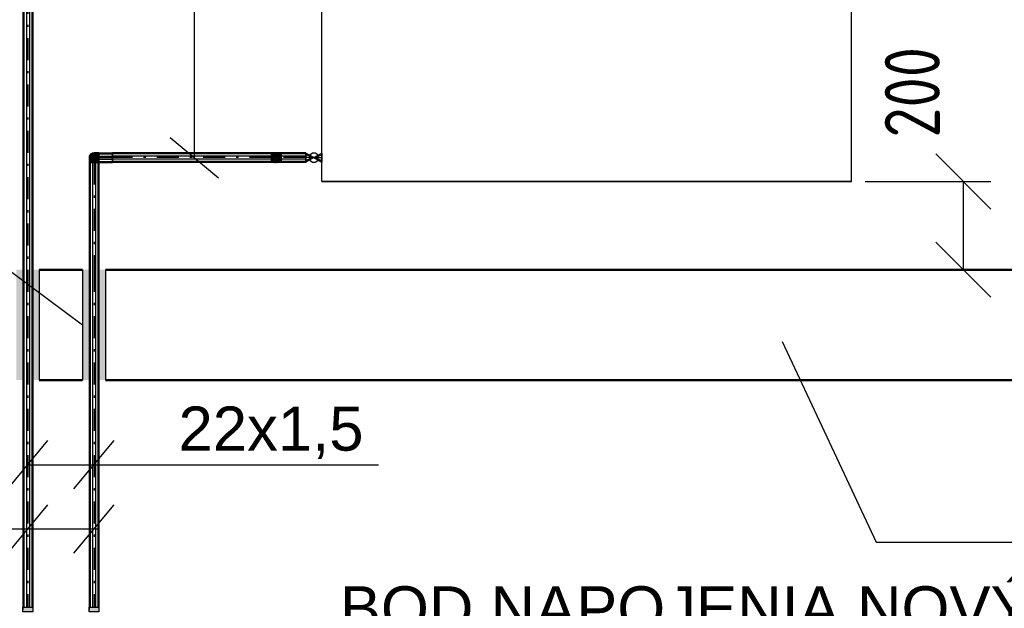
# Model space of a CAD drawing. Header units: millimetres. Extents: x 49721 to 99817, y 15126 to 82527.
# Tile 5 of 25: x 74081 to 76312, y 26761 to 28095. Entities that reach past the tile are written whole.
import ezdxf

# ---------------------------------------------------------------- set-up
doc = ezdxf.new("R2010")
doc.units = ezdxf.units.MM
doc.linetypes.add('ACAD_ISO03W100', pattern=[30, 12, -18])
doc.linetypes.add('DASHDOT', pattern=[105, 50, -25, 5, -25])
doc.layers.get('Defpoints').update_dxf_attribs({"color": 2, "lineweight": 30})
doc.layers.add('2__NP___VYKUROVACIE_TELES_', color=3, linetype='Continuous', lineweight=30)
for name, color, linetype in [('NEDEFINOVAN__POTRUBIE', 7, 'Continuous'), ('ODVODN__POTRUBIE', 7, 'Continuous'), ('POLO_KY', 7, 'Continuous'), ('PR_VODN__POTRUBIE', 7, 'Continuous')]:
    doc.layers.add(name, color=color, linetype=linetype)
doc.styles.add('ARIAL', font='arial.ttf')
doc.styles.add('Ras', font='isocpeur.ttf', dxfattribs={"width": 0.8})
doc.dimstyles.new('k_50', dxfattribs={"dimscale": 50, "dimtxt": 2.5, "dimasz": 2.5, "dimexe": 1.25, "dimexo": 0.625, "dimgap": 0.7, "dimtad": 1, "dimdec": 0, "dimtxsty": 'Ras', "dimblk": 'OBLIQUE', "dimcen": 2.5, "dimclrd": 256, "dimclre": 256, "dimclrt": 256, "dimadec": 0, "dimazin": 0, "dimtfac": 1, "dimtdec": 0, "dimtmove": 2, "dimatfit": 3, "dimfxl": 0, "dimlwd": -1, "dimlwe": -1, "dimarcsym": 0})

# ---------------------------------------------------------------- blocks, each defined once
blk = doc.blocks.new('_Oblique')
at = {"color": 0, "lineweight": -2}
blk.add_line((-0.5, -0.5), (0.5, 0.5), dxfattribs=at)
blk = doc.blocks.new('*D144')
for p, q in [((75997.3, 27728.4), (76281.7, 27728.4)), ((76219.2, 27728.4), (76219.2, 27528.4)), ((76154.9, 27528.4), (76281.7, 27528.4))]:
    blk.add_line(p, q)
at = {"layer": 'Defpoints', "color": 0}
for p in [(75966, 27728.4), (76123.7, 27528.4), (76219.2, 27528.4)]:
    blk.add_point(p, dxfattribs=at)
at = {"xscale": 125, "yscale": 125, "zscale": 125}
for p, rotation in [((76219.2, 27728.4), 90), ((76219.2, 27528.4), 270)]:
    blk.add_blockref('_Oblique', p, dxfattribs=dict(at, rotation=rotation))
at = {"insert": (76103.7, 27930.4), "char_height": 125, "attachment_point": 5, "rotation": 90, "style": 'Ras'}
blk.add_mtext('200', dxfattribs=at)

msp = doc.modelspace()

# ---------------------------------------------------------------- hatches: boundary and pattern name
h = msp.add_hatch(color=256)
h.dxf.hatch_style = 1
h.paths.add_polyline_path([(74088.4, 27528.4), (74073.4, 27528.4), (74073.4, 27278.4), (74088.4, 27278.4)])
h = msp.add_hatch(color=256)
h.dxf.hatch_style = 1
h.paths.add_polyline_path([(74110.4, 26763.8), (74088.4, 26763.8), (74088.4, 26753.3), (74110.4, 26753.3)])
h.paths.add_polyline_path([(74260.4, 26763.8), (74238.4, 26763.8), (74238.4, 26753.3), (74260.4, 26753.3)])
h.paths.add_polyline_path([(74125.4, 27528.4), (74110.4, 27528.4), (74110.4, 27278.4), (74125.4, 27278.4)])
h = msp.add_hatch(color=256)
h.dxf.hatch_style = 1
h.paths.add_polyline_path([(74238.4, 27528.4), (74223.4, 27528.4), (74223.4, 27278.4), (74238.4, 27278.4)])
h = msp.add_hatch(color=256)
h.dxf.hatch_style = 1
h.paths.add_polyline_path([(74275.4, 27528.4), (74260.4, 27528.4), (74260.4, 27278.4), (74275.4, 27278.4)])

# ---------------------------------------------------------------- linework, layer by layer
for p, q in [((73142.4, 28208.8), (74223.4, 27403.4)), ((74421.9, 27827.9), (74531.4, 27736.8)), ((74125.4, 27528.4), (74125.4, 27278.4)), ((74125.4, 27528.4), (74125.4, 27278.4)), ((74223.4, 27528.4), (74223.4, 27278.4)), ((74275.4, 27528.4), (74275.4, 27278.4)), ((74275.4, 27528.4), (74275.4, 27278.4)), ((75808.6, 27366.1), (76022, 26910.7)), ((74053.9, 27031.6), (74145, 27141.1)), ((74203.9, 27031.6), (74295, 27141.1)), ((74053.9, 26886.3), (74145, 26995.8)), ((74203.9, 26886.3), (74295, 26995.8)), ((70064, 26941.1), (74260.4, 26941.1)), ((76022, 26910.7), (78142.2, 26910.7))]:
    msp.add_line(p, q)
at = {"linetype": 'Continuous', "lineweight": 50}
for p, q in [((74125.4, 27528.4), (74223.4, 27528.4)), ((74275.4, 27528.4), (76729.5, 27528.4)), ((74125.4, 27278.4), (74223.4, 27278.4)), ((74275.4, 27278.4), (76729.5, 27278.4))]:
    msp.add_line(p, q, dxfattribs=at)
for points in [[(74088.4, 26763.8), (74110.4, 26763.8), (74110.4, 26753.3), (74088.4, 26753.3)], [(74238.4, 26763.8), (74260.4, 26763.8), (74260.4, 26753.3), (74238.4, 26753.3)]]:
    msp.add_lwpolyline(points, close=True)
at = {"color": 8, "linetype": 'ACAD_ISO03W100', "ltscale": 10}
msp.add_circle((75567, 27765.6), 2368.4, dxfattribs=at)
at = {"layer": '2__NP___VYKUROVACIE_TELES_', "color": 92}
for p, q in [((74766, 27728.4), (74766, 28328.4)), ((74766, 27728.4), (74766, 28328.4)), ((75966, 27728.4), (75966, 28328.4)), ((75966, 27728.4), (75966, 28328.4))]:
    msp.add_line(p, q, dxfattribs=at)
msp.add_lwpolyline([(75966, 27728.4), (74766, 27728.4), (74766, 27728.4), (75966, 27728.4), (75966, 27728.4)], dxfattribs=at)
at = {"layer": 'NEDEFINOVAN__POTRUBIE', "color": 7}
for p, q in [((74747.6, 27782.4), (74729.1, 27792.5)), ((74747.6, 27782.4), (74729.1, 27792.5)), ((74729.1, 27788.6), (74729.1, 27792.5)), ((74729.1, 27792.5), (74729.1, 27792.5)), ((74729.1, 27792.5), (74729.1, 27788.6)), ((74747.6, 27782.4), (74729.1, 27788.6)), ((74747.6, 27782.4), (74729.1, 27788.6)), ((74729.1, 27782.4), (74729.1, 27788.6)), ((74729.1, 27788.6), (74729.1, 27782.4)), ((74747.6, 27782.4), (74729.1, 27782.4)), ((74747.6, 27782.4), (74729.1, 27776.1)), ((74747.6, 27782.4), (74729.1, 27772.2)), ((74747.6, 27782.4), (74729.1, 27772.2)), ((74747.6, 27782.4), (74729.1, 27776.1)), ((74747.6, 27782.4), (74729.1, 27782.4)), ((74729.1, 27782.4), (74729.1, 27776.1)), ((74729.1, 27776.1), (74729.1, 27782.4)), ((74747.6, 27782.4), (74766, 27792.5)), ((74747.6, 27782.4), (74766, 27792.5)), ((74747.6, 27782.4), (74766, 27788.6)), ((74747.6, 27782.4), (74766, 27788.6)), ((74747.6, 27782.4), (74766, 27782.4)), ((74747.6, 27782.4), (74766, 27776.1)), ((74747.6, 27782.4), (74766, 27772.2)), ((74747.6, 27782.4), (74766, 27772.2)), ((74747.6, 27782.4), (74766, 27776.1)), ((74747.6, 27782.4), (74766, 27782.4)), ((74747.6, 27782.4), (74747.6, 27782.4)), ((74747.6, 27782.4), (74747.6, 27782.4)), ((74747.6, 27782.4), (74747.6, 27782.4)), ((74747.6, 27782.4), (74747.6, 27782.4)), ((74747.6, 27782.4), (74747.6, 27782.4)), ((74747.6, 27782.4), (74747.6, 27782.4)), ((74747.6, 27782.4), (74747.6, 27782.4)), ((74747.6, 27782.4), (74747.6, 27782.4)), ((74747.6, 27782.4), (74747.6, 27782.4)), ((74747.6, 27782.4), (74747.6, 27782.4)), ((74747.6, 27782.4), (74747.6, 27782.4)), ((74747.6, 27782.4), (74747.6, 27782.4)), ((74747.6, 27782.4), (74747.6, 27782.4)), ((74747.6, 27782.4), (74747.6, 27782.4)), ((74747.6, 27782.4), (74747.6, 27782.4)), ((74747.6, 27782.4), (74747.6, 27782.4)), ((74747.6, 27782.4), (74747.6, 27782.4)), ((74747.6, 27782.4), (74747.6, 27782.4)), ((74747.6, 27782.4), (74747.6, 27782.4)), ((74747.6, 27782.4), (74747.6, 27782.4)), ((74747.6, 27782.4), (74747.6, 27782.4)), ((74766, 27788.6), (74766, 27792.5)), ((74766, 27792.5), (74766, 27792.5)), ((74766, 27792.5), (74766, 27788.6)), ((74766, 27782.4), (74766, 27788.6)), ((74766, 27788.6), (74766, 27782.4)), ((74766, 27782.4), (74766, 27782.4)), ((74766, 27782.4), (74766, 27776.1)), ((74766, 27776.1), (74766, 27782.4)), ((74729.1, 27776.1), (74729.1, 27772.2)), ((74729.1, 27772.2), (74729.1, 27776.1)), ((74729.1, 27772.2), (74729.1, 27772.2)), ((74766, 27776.1), (74766, 27772.2)), ((74766, 27772.2), (74766, 27776.1)), ((74766, 27772.2), (74766, 27772.2))]:
    msp.add_line(p, q, dxfattribs=at)
msp.add_lwpolyline([(74736.9, 27782.4), (74738.9, 27776.1), (74744.3, 27772.2), (74750.8, 27772.2), (74756.2, 27776.1), (74758.2, 27782.4), (74756.2, 27788.6), (74750.8, 27792.5), (74744.3, 27792.5), (74738.9, 27788.6), (74736.9, 27782.4)], dxfattribs=at)
at = {"layer": 'ODVODN__POTRUBIE', "color": 172}
for p, q in [((74243, 27791.3), (74239, 27785.8)), ((74243, 27791.3), (74239, 27785.8)), ((74239, 27785.8), (74239, 27785.8)), ((74239, 27785.8), (74239, 27779)), ((74239, 27785.8), (74239, 27779)), ((74249.4, 27793.4), (74243, 27791.3)), ((74249.4, 27793.4), (74243, 27791.3)), ((74243, 27791.3), (74243, 27791.3)), ((74249.4, 27793.4), (74249.4, 27793.4)), ((74255.9, 27791.3), (74249.4, 27793.4)), ((74255.9, 27791.3), (74249.4, 27793.4)), ((74255.9, 27791.3), (74255.9, 27791.3)), ((74259.9, 27785.8), (74255.9, 27791.3)), ((74259.9, 27785.8), (74255.9, 27791.3)), ((74259.9, 27785.8), (74259.9, 27785.8)), ((74259.9, 27779), (74259.9, 27785.8)), ((74259.9, 27779), (74259.9, 27785.8)), ((74260.4, 27793.4), (74291.5, 27793.4)), ((74260.4, 27793.4), (74260.4, 27791.3)), ((74260.4, 27791.3), (74260.4, 27793.4)), ((74260.4, 27791.3), (74291.5, 27791.3)), ((74260.4, 27791.3), (74291.5, 27791.3)), ((74260.4, 27791.3), (74260.4, 27785.8)), ((74260.4, 27785.8), (74260.4, 27791.3)), ((74260.4, 27785.8), (74291.5, 27785.8)), ((74260.4, 27785.8), (74291.5, 27785.8)), ((74260.4, 27785.8), (74260.4, 27779)), ((74260.4, 27779), (74260.4, 27785.8)), ((74651.8, 27793.4), (74291.5, 27793.4)), ((74291.5, 27793.4), (74291.5, 27791.3)), ((74291.5, 27791.3), (74291.5, 27793.4)), ((74291.5, 27793.4), (74291.5, 27791.3)), ((74291.5, 27791.3), (74291.5, 27793.4)), ((74651.8, 27791.3), (74291.5, 27791.3)), ((74651.8, 27791.3), (74291.5, 27791.3)), ((74291.5, 27791.3), (74291.5, 27785.8)), ((74291.5, 27785.8), (74291.5, 27791.3)), ((74291.5, 27791.3), (74291.5, 27785.8)), ((74291.5, 27785.8), (74291.5, 27791.3)), ((74651.8, 27785.8), (74291.5, 27785.8)), ((74651.8, 27785.8), (74291.5, 27785.8)), ((74291.5, 27785.8), (74291.5, 27779)), ((74291.5, 27779), (74291.5, 27785.8)), ((74291.5, 27785.8), (74291.5, 27779)), ((74291.5, 27779), (74291.5, 27785.8)), ((74651.8, 27793.4), (74651.8, 27791.3)), ((74651.8, 27791.3), (74651.8, 27793.4)), ((74651.8, 27791.3), (74651.8, 27785.8)), ((74651.8, 27785.8), (74651.8, 27791.3)), ((74651.8, 27785.8), (74651.8, 27779)), ((74651.8, 27779), (74651.8, 27785.8)), ((74656.3, 27791.3), (74652.4, 27785.8)), ((74656.3, 27791.3), (74652.4, 27785.8)), ((74652.4, 27785.8), (74652.4, 27785.8)), ((74652.4, 27785.8), (74652.4, 27779)), ((74652.4, 27785.8), (74652.4, 27779)), ((74662.8, 27793.4), (74656.3, 27791.3)), ((74662.8, 27793.4), (74656.3, 27791.3)), ((74656.3, 27791.3), (74656.3, 27791.3)), ((74662.8, 27793.4), (74662.8, 27793.4)), ((74669.3, 27791.3), (74662.8, 27793.4)), ((74669.3, 27791.3), (74662.8, 27793.4)), ((74669.3, 27791.3), (74669.3, 27791.3)), ((74673.3, 27785.8), (74669.3, 27791.3)), ((74673.3, 27785.8), (74669.3, 27791.3)), ((74673.3, 27785.8), (74673.3, 27785.8)), ((74673.3, 27779), (74673.3, 27785.8)), ((74673.3, 27779), (74673.3, 27785.8)), ((74729.1, 27793.4), (74673.8, 27793.4)), ((74673.8, 27793.4), (74673.8, 27791.3)), ((74673.8, 27791.3), (74673.8, 27793.4)), ((74729.1, 27791.3), (74673.8, 27791.3)), ((74729.1, 27791.3), (74673.8, 27791.3)), ((74673.8, 27791.3), (74673.8, 27785.8)), ((74673.8, 27785.8), (74673.8, 27791.3)), ((74729.1, 27785.8), (74673.8, 27785.8)), ((74729.1, 27785.8), (74673.8, 27785.8)), ((74673.8, 27785.8), (74673.8, 27779)), ((74673.8, 27779), (74673.8, 27785.8)), ((74729.1, 27793.4), (74729.1, 27791.3)), ((74729.1, 27791.3), (74729.1, 27793.4)), ((74729.1, 27791.3), (74729.1, 27785.8)), ((74729.1, 27785.8), (74729.1, 27791.3)), ((74729.1, 27785.8), (74729.1, 27779)), ((74729.1, 27779), (74729.1, 27785.8)), ((74238.4, 27771.4), (74238.4, 27528.4)), ((74238.4, 27771.4), (74240.5, 27771.4)), ((74240.5, 27771.4), (74238.4, 27771.4)), ((74239, 27779), (74239, 27779)), ((74239, 27779), (74243, 27773.5)), ((74239, 27779), (74243, 27773.5)), ((74240.5, 27771.4), (74240.5, 27528.4)), ((74240.5, 27771.4), (74240.5, 27528.4)), ((74240.5, 27771.4), (74246, 27771.4)), ((74246, 27771.4), (74240.5, 27771.4)), ((74243, 27773.5), (74243, 27773.5)), ((74243, 27773.5), (74249.4, 27771.4)), ((74243, 27773.5), (74249.4, 27771.4)), ((74246, 27771.4), (74246, 27528.4)), ((74246, 27771.4), (74246, 27528.4)), ((74246, 27771.4), (74252.8, 27771.4)), ((74252.8, 27771.4), (74246, 27771.4)), ((74249.4, 27771.4), (74255.9, 27773.5)), ((74249.4, 27771.4), (74255.9, 27773.5)), ((74249.4, 27771.4), (74249.4, 27771.4)), ((74252.8, 27771.4), (74252.8, 27528.4)), ((74252.8, 27771.4), (74252.8, 27528.4)), ((74252.8, 27771.4), (74258.3, 27771.4)), ((74258.3, 27771.4), (74252.8, 27771.4)), ((74255.9, 27773.5), (74259.9, 27779)), ((74255.9, 27773.5), (74259.9, 27779)), ((74255.9, 27773.5), (74255.9, 27773.5)), ((74258.3, 27771.4), (74258.3, 27528.4)), ((74258.3, 27771.4), (74258.3, 27528.4)), ((74258.3, 27771.4), (74260.4, 27771.4)), ((74260.4, 27771.4), (74258.3, 27771.4)), ((74259.9, 27779), (74259.9, 27779)), ((74260.4, 27779), (74291.5, 27779)), ((74260.4, 27779), (74291.5, 27779)), ((74260.4, 27779), (74260.4, 27773.5)), ((74260.4, 27773.5), (74260.4, 27779)), ((74260.4, 27773.5), (74291.5, 27773.5)), ((74260.4, 27773.5), (74291.5, 27773.5)), ((74260.4, 27773.5), (74260.4, 27771.4)), ((74260.4, 27771.4), (74260.4, 27773.5)), ((74260.4, 27771.4), (74260.4, 27528.4)), ((74260.4, 27771.4), (74291.5, 27771.4)), ((74651.8, 27779), (74291.5, 27779)), ((74651.8, 27779), (74291.5, 27779)), ((74291.5, 27779), (74291.5, 27773.5)), ((74291.5, 27773.5), (74291.5, 27779)), ((74291.5, 27779), (74291.5, 27773.5)), ((74291.5, 27773.5), (74291.5, 27779)), ((74651.8, 27773.5), (74291.5, 27773.5)), ((74651.8, 27773.5), (74291.5, 27773.5)), ((74291.5, 27773.5), (74291.5, 27771.4)), ((74291.5, 27771.4), (74291.5, 27773.5)), ((74291.5, 27773.5), (74291.5, 27771.4)), ((74291.5, 27771.4), (74291.5, 27773.5)), ((74651.8, 27771.4), (74291.5, 27771.4)), ((74651.8, 27779), (74651.8, 27773.5)), ((74651.8, 27773.5), (74651.8, 27779)), ((74651.8, 27773.5), (74651.8, 27771.4)), ((74651.8, 27771.4), (74651.8, 27773.5)), ((74652.4, 27779), (74652.4, 27779)), ((74652.4, 27779), (74656.3, 27773.5)), ((74652.4, 27779), (74656.3, 27773.5)), ((74656.3, 27773.5), (74656.3, 27773.5)), ((74656.3, 27773.5), (74662.8, 27771.4)), ((74656.3, 27773.5), (74662.8, 27771.4)), ((74662.8, 27771.4), (74669.3, 27773.5)), ((74662.8, 27771.4), (74669.3, 27773.5)), ((74662.8, 27771.4), (74662.8, 27771.4)), ((74669.3, 27773.5), (74673.3, 27779)), ((74669.3, 27773.5), (74673.3, 27779)), ((74669.3, 27773.5), (74669.3, 27773.5)), ((74673.3, 27779), (74673.3, 27779)), ((74729.1, 27779), (74673.8, 27779)), ((74729.1, 27779), (74673.8, 27779)), ((74673.8, 27779), (74673.8, 27773.5)), ((74673.8, 27773.5), (74673.8, 27779)), ((74729.1, 27773.5), (74673.8, 27773.5)), ((74729.1, 27773.5), (74673.8, 27773.5)), ((74673.8, 27773.5), (74673.8, 27771.4)), ((74673.8, 27771.4), (74673.8, 27773.5)), ((74729.1, 27771.4), (74673.8, 27771.4)), ((74729.1, 27779), (74729.1, 27773.5)), ((74729.1, 27773.5), (74729.1, 27779)), ((74729.1, 27773.5), (74729.1, 27771.4)), ((74729.1, 27771.4), (74729.1, 27773.5)), ((74238.4, 27528.4), (74238.4, 26758.6)), ((74240.5, 27528.4), (74240.5, 26763.8)), ((74240.5, 27528.4), (74240.5, 26763.8)), ((74246, 27528.4), (74246, 26763.8)), ((74246, 27528.4), (74246, 26763.8)), ((74252.8, 27528.4), (74252.8, 26763.8)), ((74252.8, 27528.4), (74252.8, 26763.8)), ((74258.3, 27528.4), (74258.3, 26763.8)), ((74258.3, 27528.4), (74258.3, 26763.8)), ((74260.4, 27528.4), (74260.4, 26758.6))]:
    msp.add_line(p, q, dxfattribs=at)
at = {"layer": 'ODVODN__POTRUBIE', "color": 160, "linetype": 'DASHDOT'}
for p, q in [((74260.4, 27782.4), (74291.5, 27782.4)), ((74651.8, 27782.4), (74291.5, 27782.4)), ((74729.1, 27782.4), (74673.8, 27782.4)), ((74249.4, 27771.4), (74249.4, 27528.4)), ((74249.4, 27528.4), (74249.4, 26763.8))]:
    msp.add_line(p, q, dxfattribs=at)
at = {"layer": 'ODVODN__POTRUBIE', "color": 172}
for points in [[(74238.4, 27782.4), (74240.5, 27775.9), (74246, 27771.9), (74252.8, 27771.9), (74258.3, 27775.9), (74260.4, 27782.4), (74258.3, 27788.8), (74252.8, 27792.8), (74246, 27792.8), (74240.5, 27788.8), (74238.4, 27782.4)], [(74238.4, 27782), (74240.5, 27775.7), (74246, 27771.9), (74252.8, 27771.9), (74258.3, 27775.7), (74260.4, 27782), (74258.3, 27788.2), (74252.8, 27792.1), (74246, 27792.1), (74240.5, 27788.2), (74238.4, 27782)], [(74238.4, 27780.9), (74240.5, 27775.3), (74246, 27771.8), (74252.8, 27771.8), (74258.3, 27775.3), (74260.4, 27780.9), (74258.3, 27786.5), (74252.8, 27789.9), (74246, 27789.9), (74240.5, 27786.5), (74238.4, 27780.9)], [(74238.4, 27779.1), (74240.5, 27774.6), (74246, 27771.7), (74252.8, 27771.7), (74258.3, 27774.6), (74260.4, 27779.1), (74258.3, 27783.7), (74252.8, 27786.5), (74246, 27786.5), (74240.5, 27783.7), (74238.4, 27779.1)], [(74238.4, 27782.4), (74238.4, 27782), (74238.4, 27780.9), (74238.4, 27779.1), (74238.4, 27776.9), (74238.4, 27774.2), (74238.4, 27771.4)], [(74238.4, 27776.9), (74240.5, 27773.6), (74246, 27771.6), (74252.8, 27771.6), (74258.3, 27773.6), (74260.4, 27776.9), (74258.3, 27780.1), (74252.8, 27782.1), (74246, 27782.1), (74240.5, 27780.1), (74238.4, 27776.9)], [(74249.4, 27793.4), (74255.9, 27791.3), (74259.9, 27785.8), (74259.9, 27779), (74255.9, 27773.5), (74249.4, 27771.4), (74243, 27773.5), (74239, 27779), (74239, 27785.8), (74243, 27791.3), (74249.4, 27793.4)], [(74260.4, 27785.8), (74254.9, 27785.8), (74249.7, 27785.8), (74245.3, 27785.8), (74241.8, 27785.8), (74239.7, 27785.8), (74239, 27785.8)], [(74249.8, 27793.4), (74256, 27791.3), (74259.9, 27785.8), (74259.9, 27779), (74256, 27773.5), (74249.8, 27771.4), (74243.6, 27773.5), (74239.7, 27779), (74239.7, 27785.8), (74243.6, 27791.3), (74249.8, 27793.4)], [(74240.5, 27788.8), (74240.5, 27788.2), (74240.5, 27786.5), (74240.5, 27783.7), (74240.5, 27780.1), (74240.5, 27775.9), (74240.5, 27771.4)], [(74250.9, 27793.4), (74256.5, 27791.3), (74260, 27785.8), (74260, 27779), (74256.5, 27773.5), (74250.9, 27771.4), (74245.3, 27773.5), (74241.8, 27779), (74241.8, 27785.8), (74245.3, 27791.3), (74250.9, 27793.4)], [(74260.4, 27791.3), (74255.9, 27791.3), (74251.7, 27791.3), (74248.1, 27791.3), (74245.3, 27791.3), (74243.6, 27791.3), (74243, 27791.3)], [(74252.7, 27793.4), (74257.2, 27791.3), (74260, 27785.8), (74260, 27779), (74257.2, 27773.5), (74252.7, 27771.4), (74248.1, 27773.5), (74245.3, 27779), (74245.3, 27785.8), (74248.1, 27791.3), (74252.7, 27793.4)], [(74246, 27792.8), (74246, 27792.1), (74246, 27789.9), (74246, 27786.5), (74246, 27782.1), (74246, 27776.9), (74246, 27771.4)], [(74260.4, 27793.4), (74257.6, 27793.4), (74254.9, 27793.4), (74252.7, 27793.4), (74250.9, 27793.4), (74249.8, 27793.4), (74249.4, 27793.4)], [(74254.9, 27793.4), (74258.2, 27791.3), (74260.2, 27785.8), (74260.2, 27779), (74258.2, 27773.5), (74254.9, 27771.4), (74251.7, 27773.5), (74249.7, 27779), (74249.7, 27785.8), (74251.7, 27791.3), (74254.9, 27793.4)], [(74252.8, 27792.8), (74252.8, 27792.1), (74252.8, 27789.9), (74252.8, 27786.5), (74252.8, 27782.1), (74252.8, 27776.9), (74252.8, 27771.4)], [(74257.6, 27793.4), (74259.3, 27791.3), (74260.3, 27785.8), (74260.3, 27779), (74259.3, 27773.5), (74257.6, 27771.4), (74255.9, 27773.5), (74254.9, 27779), (74254.9, 27785.8), (74255.9, 27791.3), (74257.6, 27793.4)], [(74260.4, 27791.3), (74259.3, 27791.3), (74258.2, 27791.3), (74257.2, 27791.3), (74256.5, 27791.3), (74256, 27791.3), (74255.9, 27791.3)], [(74258.3, 27788.8), (74258.3, 27788.2), (74258.3, 27786.5), (74258.3, 27783.7), (74258.3, 27780.1), (74258.3, 27775.9), (74258.3, 27771.4)], [(74260.4, 27785.8), (74260.3, 27785.8), (74260.2, 27785.8), (74260, 27785.8), (74260, 27785.8), (74259.9, 27785.8), (74259.9, 27785.8)], [(74260.4, 27793.4), (74260.4, 27791.3), (74260.4, 27785.8), (74260.4, 27779), (74260.4, 27773.5), (74260.4, 27771.4), (74260.4, 27773.5), (74260.4, 27779), (74260.4, 27785.8), (74260.4, 27791.3), (74260.4, 27793.4)], [(74260.4, 27782.4), (74260.4, 27782), (74260.4, 27780.9), (74260.4, 27779.1), (74260.4, 27776.9), (74260.4, 27774.2), (74260.4, 27771.4)], [(74651.8, 27793.4), (74651.8, 27791.3), (74651.8, 27785.8), (74651.8, 27779), (74651.8, 27773.5), (74651.8, 27771.4), (74651.8, 27773.5), (74651.8, 27779), (74651.8, 27785.8), (74651.8, 27791.3), (74651.8, 27793.4)], [(74662.8, 27793.4), (74662.4, 27793.4), (74661.3, 27793.4), (74659.6, 27793.4), (74657.3, 27793.4), (74654.7, 27793.4), (74651.8, 27793.4)], [(74656.3, 27791.3), (74656.2, 27791.3), (74655.7, 27791.3), (74655, 27791.3), (74654.1, 27791.3), (74653, 27791.3), (74651.8, 27791.3)], [(74669.3, 27791.3), (74668.7, 27791.3), (74666.9, 27791.3), (74664.2, 27791.3), (74660.5, 27791.3), (74656.3, 27791.3), (74651.8, 27791.3)], [(74652.4, 27785.8), (74652.3, 27785.8), (74652.3, 27785.8), (74652.2, 27785.8), (74652.1, 27785.8), (74652, 27785.8), (74651.8, 27785.8)], [(74673.3, 27785.8), (74672.5, 27785.8), (74670.4, 27785.8), (74667, 27785.8), (74662.5, 27785.8), (74657.4, 27785.8), (74651.8, 27785.8)], [(74654.7, 27793.4), (74653, 27791.3), (74652, 27785.8), (74652, 27779), (74653, 27773.5), (74654.7, 27771.4), (74656.3, 27773.5), (74657.4, 27779), (74657.4, 27785.8), (74656.3, 27791.3), (74654.7, 27793.4)], [(74657.3, 27793.4), (74654.1, 27791.3), (74652.1, 27785.8), (74652.1, 27779), (74654.1, 27773.5), (74657.3, 27771.4), (74660.5, 27773.5), (74662.5, 27779), (74662.5, 27785.8), (74660.5, 27791.3), (74657.3, 27793.4)], [(74659.6, 27793.4), (74655, 27791.3), (74652.2, 27785.8), (74652.2, 27779), (74655, 27773.5), (74659.6, 27771.4), (74664.2, 27773.5), (74667, 27779), (74667, 27785.8), (74664.2, 27791.3), (74659.6, 27793.4)], [(74662.4, 27793.4), (74656.2, 27791.3), (74652.3, 27785.8), (74652.3, 27779), (74656.2, 27773.5), (74662.4, 27771.4), (74668.7, 27773.5), (74672.5, 27779), (74672.5, 27785.8), (74668.7, 27791.3), (74662.4, 27793.4)], [(74661.3, 27793.4), (74655.7, 27791.3), (74652.3, 27785.8), (74652.3, 27779), (74655.7, 27773.5), (74661.3, 27771.4), (74666.9, 27773.5), (74670.4, 27779), (74670.4, 27785.8), (74666.9, 27791.3), (74661.3, 27793.4)], [(74662.8, 27793.4), (74669.3, 27791.3), (74673.3, 27785.8), (74673.3, 27779), (74669.3, 27773.5), (74662.8, 27771.4), (74656.3, 27773.5), (74652.4, 27779), (74652.4, 27785.8), (74656.3, 27791.3), (74662.8, 27793.4)], [(74662.8, 27793.4), (74656.3, 27791.3), (74652.4, 27785.8), (74652.4, 27779), (74656.3, 27773.5), (74662.8, 27771.4), (74669.3, 27773.5), (74673.3, 27779), (74673.3, 27785.8), (74669.3, 27791.3), (74662.8, 27793.4)], [(74673.8, 27785.8), (74668.3, 27785.8), (74663.1, 27785.8), (74658.6, 27785.8), (74655.2, 27785.8), (74653.1, 27785.8), (74652.4, 27785.8)], [(74663.2, 27793.4), (74669.4, 27791.3), (74673.3, 27785.8), (74673.3, 27779), (74669.4, 27773.5), (74663.2, 27771.4), (74656.9, 27773.5), (74653.1, 27779), (74653.1, 27785.8), (74656.9, 27791.3), (74663.2, 27793.4)], [(74664.3, 27793.4), (74669.9, 27791.3), (74673.3, 27785.8), (74673.3, 27779), (74669.9, 27773.5), (74664.3, 27771.4), (74658.7, 27773.5), (74655.2, 27779), (74655.2, 27785.8), (74658.7, 27791.3), (74664.3, 27793.4)], [(74673.8, 27791.3), (74669.3, 27791.3), (74665.1, 27791.3), (74661.5, 27791.3), (74658.7, 27791.3), (74656.9, 27791.3), (74656.3, 27791.3)], [(74666, 27793.4), (74670.6, 27791.3), (74673.4, 27785.8), (74673.4, 27779), (74670.6, 27773.5), (74666, 27771.4), (74661.5, 27773.5), (74658.6, 27779), (74658.6, 27785.8), (74661.5, 27791.3), (74666, 27793.4)], [(74673.8, 27793.4), (74671, 27793.4), (74668.3, 27793.4), (74666, 27793.4), (74664.3, 27793.4), (74663.2, 27793.4), (74662.8, 27793.4)], [(74668.3, 27793.4), (74671.5, 27791.3), (74673.5, 27785.8), (74673.5, 27779), (74671.5, 27773.5), (74668.3, 27771.4), (74665.1, 27773.5), (74663.1, 27779), (74663.1, 27785.8), (74665.1, 27791.3), (74668.3, 27793.4)], [(74671, 27793.4), (74672.6, 27791.3), (74673.7, 27785.8), (74673.7, 27779), (74672.6, 27773.5), (74671, 27771.4), (74669.3, 27773.5), (74668.3, 27779), (74668.3, 27785.8), (74669.3, 27791.3), (74671, 27793.4)], [(74673.8, 27791.3), (74672.6, 27791.3), (74671.5, 27791.3), (74670.6, 27791.3), (74669.9, 27791.3), (74669.4, 27791.3), (74669.3, 27791.3)], [(74673.8, 27785.8), (74673.7, 27785.8), (74673.5, 27785.8), (74673.4, 27785.8), (74673.3, 27785.8), (74673.3, 27785.8), (74673.3, 27785.8)], [(74673.8, 27793.4), (74673.8, 27791.3), (74673.8, 27785.8), (74673.8, 27779), (74673.8, 27773.5), (74673.8, 27771.4), (74673.8, 27773.5), (74673.8, 27779), (74673.8, 27785.8), (74673.8, 27791.3), (74673.8, 27793.4)], [(74238.4, 27774.2), (74240.5, 27772.5), (74246, 27771.5), (74252.8, 27771.5), (74258.3, 27772.5), (74260.4, 27774.2), (74258.3, 27775.9), (74252.8, 27776.9), (74246, 27776.9), (74240.5, 27775.9), (74238.4, 27774.2)], [(74238.4, 27771.4), (74240.5, 27771.4), (74246, 27771.4), (74252.8, 27771.4), (74258.3, 27771.4), (74260.4, 27771.4), (74258.3, 27771.4), (74252.8, 27771.4), (74246, 27771.4), (74240.5, 27771.4), (74238.4, 27771.4)], [(74260.4, 27779), (74254.9, 27779), (74249.7, 27779), (74245.3, 27779), (74241.8, 27779), (74239.7, 27779), (74239, 27779)], [(74240.5, 27775.9), (74240.5, 27775.7), (74240.5, 27775.3), (74240.5, 27774.6), (74240.5, 27773.6), (74240.5, 27772.5), (74240.5, 27771.4)], [(74260.4, 27773.5), (74255.9, 27773.5), (74251.7, 27773.5), (74248.1, 27773.5), (74245.3, 27773.5), (74243.6, 27773.5), (74243, 27773.5)], [(74246, 27771.9), (74246, 27771.9), (74246, 27771.8), (74246, 27771.7), (74246, 27771.6), (74246, 27771.5), (74246, 27771.4)], [(74260.4, 27771.4), (74257.6, 27771.4), (74254.9, 27771.4), (74252.7, 27771.4), (74250.9, 27771.4), (74249.8, 27771.4), (74249.4, 27771.4)], [(74252.8, 27771.9), (74252.8, 27771.9), (74252.8, 27771.8), (74252.8, 27771.7), (74252.8, 27771.6), (74252.8, 27771.5), (74252.8, 27771.4)], [(74260.4, 27773.5), (74259.3, 27773.5), (74258.2, 27773.5), (74257.2, 27773.5), (74256.5, 27773.5), (74256, 27773.5), (74255.9, 27773.5)], [(74258.3, 27775.9), (74258.3, 27775.7), (74258.3, 27775.3), (74258.3, 27774.6), (74258.3, 27773.6), (74258.3, 27772.5), (74258.3, 27771.4)], [(74260.4, 27779), (74260.3, 27779), (74260.2, 27779), (74260, 27779), (74260, 27779), (74259.9, 27779), (74259.9, 27779)], [(74652.4, 27779), (74652.3, 27779), (74652.3, 27779), (74652.2, 27779), (74652.1, 27779), (74652, 27779), (74651.8, 27779)], [(74673.3, 27779), (74672.5, 27779), (74670.4, 27779), (74667, 27779), (74662.5, 27779), (74657.4, 27779), (74651.8, 27779)], [(74656.3, 27773.5), (74656.2, 27773.5), (74655.7, 27773.5), (74655, 27773.5), (74654.1, 27773.5), (74653, 27773.5), (74651.8, 27773.5)], [(74669.3, 27773.5), (74668.7, 27773.5), (74666.9, 27773.5), (74664.2, 27773.5), (74660.5, 27773.5), (74656.3, 27773.5), (74651.8, 27773.5)], [(74662.8, 27771.4), (74662.4, 27771.4), (74661.3, 27771.4), (74659.6, 27771.4), (74657.3, 27771.4), (74654.7, 27771.4), (74651.8, 27771.4)], [(74673.8, 27779), (74668.3, 27779), (74663.1, 27779), (74658.6, 27779), (74655.2, 27779), (74653.1, 27779), (74652.4, 27779)], [(74673.8, 27773.5), (74669.3, 27773.5), (74665.1, 27773.5), (74661.5, 27773.5), (74658.7, 27773.5), (74656.9, 27773.5), (74656.3, 27773.5)], [(74673.8, 27771.4), (74671, 27771.4), (74668.3, 27771.4), (74666, 27771.4), (74664.3, 27771.4), (74663.2, 27771.4), (74662.8, 27771.4)], [(74673.8, 27773.5), (74672.6, 27773.5), (74671.5, 27773.5), (74670.6, 27773.5), (74669.9, 27773.5), (74669.4, 27773.5), (74669.3, 27773.5)], [(74673.8, 27779), (74673.7, 27779), (74673.5, 27779), (74673.4, 27779), (74673.3, 27779), (74673.3, 27779), (74673.3, 27779)]]:
    msp.add_lwpolyline(points, dxfattribs=at)
at = {"layer": 'ODVODN__POTRUBIE', "color": 160, "linetype": 'DASHDOT'}
for points in [[(74249.4, 27793.4), (74243, 27791.3), (74239, 27785.8), (74239, 27779), (74243, 27773.5), (74249.4, 27771.4), (74255.9, 27773.5), (74259.9, 27779), (74259.9, 27785.8), (74255.9, 27791.3), (74249.4, 27793.4)], [(74249.4, 27782.4), (74249.4, 27781.8), (74249.4, 27780.3), (74249.4, 27777.8), (74249.4, 27774.8), (74249.4, 27771.4)], [(74260.4, 27782.4), (74257, 27782.4), (74254, 27782.4), (74251.5, 27782.4), (74250, 27782.4), (74249.4, 27782.4)], [(74291.5, 27782.4), (74291.5, 27782.4)], [(74662.8, 27782.4), (74662.3, 27782.4), (74660.7, 27782.4), (74658.3, 27782.4), (74655.2, 27782.4), (74651.8, 27782.4)], [(74662.8, 27793.4), (74656.3, 27791.3), (74652.4, 27785.8), (74652.4, 27779), (74656.3, 27773.5), (74662.8, 27771.4), (74669.3, 27773.5), (74673.3, 27779), (74673.3, 27785.8), (74669.3, 27791.3), (74662.8, 27793.4)], [(74673.8, 27782.4), (74670.4, 27782.4), (74667.3, 27782.4), (74664.9, 27782.4), (74663.4, 27782.4), (74662.8, 27782.4)]]:
    msp.add_lwpolyline(points, dxfattribs=at)
at = {"layer": 'POLO_KY', "color": 7}
for p, q in [((74476.7, 27782.4), (74476.7, 28931.7)), ((74099.4, 27086.4), (74893.9, 27086.4))]:
    msp.add_line(p, q, dxfattribs=at)
at = {"layer": 'PR_VODN__POTRUBIE', "color": 12}
for p, q in [((74088.4, 28263.4), (74088.4, 27528.4)), ((74090.5, 28263.4), (74090.5, 27528.4)), ((74090.5, 28263.4), (74090.5, 27528.4)), ((74096, 28263.4), (74096, 27528.4)), ((74096, 28263.4), (74096, 27528.4)), ((74102.8, 28263.4), (74102.8, 27528.4)), ((74102.8, 28263.4), (74102.8, 27528.4)), ((74108.3, 28263.4), (74108.3, 27528.4)), ((74108.3, 28263.4), (74108.3, 27528.4)), ((74110.4, 28263.4), (74110.4, 27528.4)), ((74088.4, 27528.4), (74088.4, 26758.6)), ((74090.5, 27528.4), (74090.5, 26763.8)), ((74090.5, 27528.4), (74090.5, 26763.8)), ((74096, 27528.4), (74096, 26763.8)), ((74096, 27528.4), (74096, 26763.8)), ((74102.8, 27528.4), (74102.8, 26763.8)), ((74102.8, 27528.4), (74102.8, 26763.8)), ((74108.3, 27528.4), (74108.3, 26763.8)), ((74108.3, 27528.4), (74108.3, 26763.8)), ((74110.4, 27528.4), (74110.4, 26758.6))]:
    msp.add_line(p, q, dxfattribs=at)
at = {"layer": 'PR_VODN__POTRUBIE', "color": 160, "linetype": 'DASHDOT'}
for p, q in [((74099.4, 28263.4), (74099.4, 27528.4)), ((74099.4, 27528.4), (74099.4, 26763.8))]:
    msp.add_line(p, q, dxfattribs=at)

# ---------------------------------------------------------------- texts
at = {"layer": 'POLO_KY', "color": 7, "style": 'ARIAL'}
for s, p in [('22x1,5', (74440.8, 27118.4)), ('BOD NAPOJENIA NOVÝCH ROZVODOV', (74806.4, 26711.1))]:
    msp.add_text(s, height=100, dxfattribs=at).set_placement(p)

# ---------------------------------------------------------------- dimensions: what is measured, and where the dimension line sits
dim = msp.add_linear_dim(base=(76219.2, 27528.4), p1=(75966, 27728.4), p2=(76123.7, 27528.4), angle=90, dimstyle='k_50')
dim.commit()
dim.dimension.update_dxf_attribs({"geometry": '*D144', "text_midpoint": (76103.7, 27930.4), "dimtype": 160})

doc.saveas('drawing.dxf')
